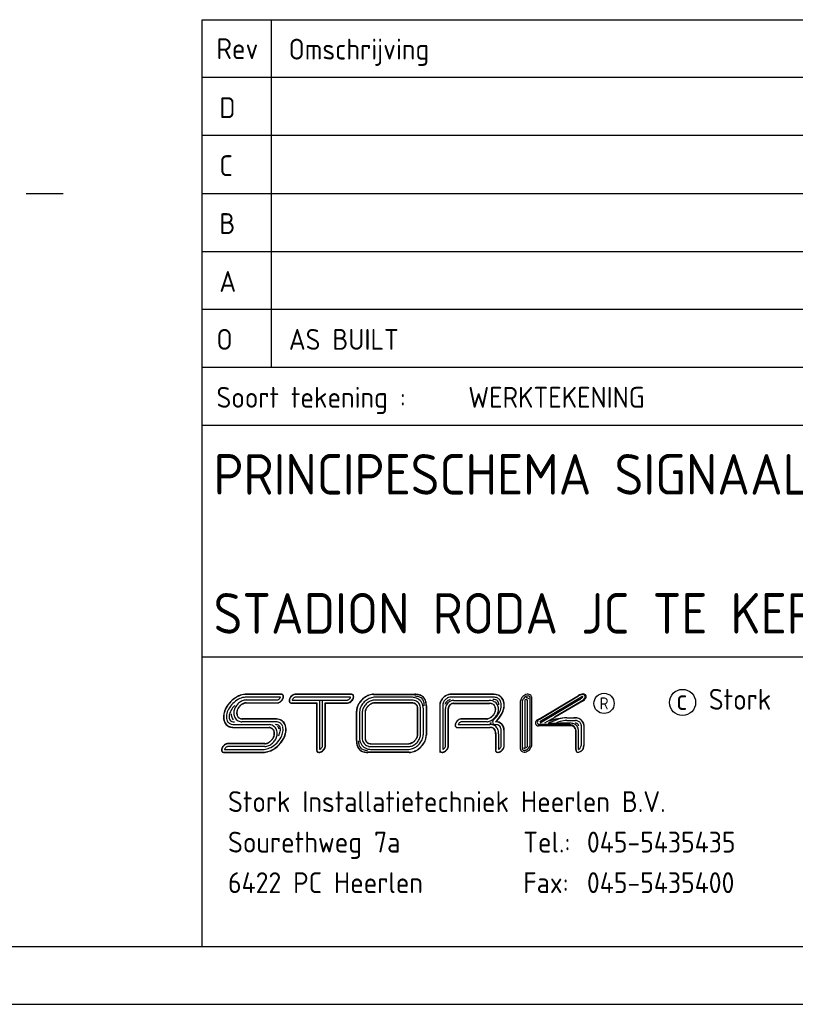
# Model space of a CAD drawing. Extents: x 0 to 594, y 0 to 420.
# Tile 2 of 6: x 393 to 460, y 0 to 85. Entities that reach past the tile are written whole.
import ezdxf
from ezdxf.enums import TextEntityAlignment as Align

# ---------------------------------------------------------------- set-up
doc = ezdxf.new("R2010")
doc.units = 0
doc.header["$LTSCALE"] = 25
doc.linetypes.add('DASHDOT2', pattern=[0.5, 0.25, -0.125, 0, -0.125])
doc.layers.get('0').update_dxf_attribs({"linetype": 'CONTINUOUS'})
for name, color, linetype in [('19', 7, 'CONTINUOUS'), ('E--L$2A-_KADER', 7, 'CONTINUOUS'), ('E--L$4A-_STEMPEL', 3, 'CONTINUOUS')]:
    doc.layers.add(name, color=color, linetype=linetype)
doc.styles.add('ISO', font='isocp.shx')
doc.styles.get("Standard").update_dxf_attribs({"font": 'isocp2.shx'})

# ---------------------------------------------------------------- blocks, each defined once
blk = doc.blocks.new('STEMPEL')
at = {"layer": 'E--L$4A-_STEMPEL', "color": 3}
for p, q in [((-185, 85), (-5, 85)), ((-185, 5), (-185, 85)), ((-185, 55), (-5, 55)), ((-185, 30), (-5, 30)), ((-178.225, 26.511), (-181.149, 26.511)), ((-178.377, 26.75), (-181.144, 26.75)), ((-178.377, 26.767), (-181.14, 26.767)), ((-178.101, 26.767), (-178.377, 26.767)), ((-178.114, 26.75), (-178.377, 26.75)), ((-178.101, 26.767), (-178.088, 26.761)), ((-172.163, 26.511), (-176.931, 26.511)), ((-172.101, 26.767), (-176.921, 26.767)), ((-172.101, 26.75), (-176.921, 26.75)), ((-170.186, 26.764), (-166.614, 26.764)), ((-170.186, 26.747), (-166.614, 26.747)), ((-166.902, 26.505), (-170.071, 26.505)), ((-159.873, 26.767), (-163.547, 26.767)), ((-159.873, 26.767), (-163.547, 26.767)), ((-159.871, 26.75), (-163.547, 26.75)), ((-159.868, 26.511), (-163.547, 26.511)), ((-156.664, 22.376), (-156.663, 26.476)), ((-156.514, 22.366), (-156.513, 26.486)), ((-155.892, 24.627), (-152.475, 26.66)), ((-155.866, 24.601), (-152.464, 26.624)), ((-155.83, 24.404), (-152.179, 26.575)), ((-181.184, 26.274), (-178.471, 26.274)), ((-181.176, 26.035), (-178.445, 26.035)), ((-181.17, 26.018), (-178.431, 26.018)), ((-181.17, 26.018), (-178.431, 26.018)), ((-177.269, 26.024), (-175.079, 26.024)), ((-177.269, 26.007), (-175.096, 26.007)), ((-177.208, 26.263), (-174.594, 26.263)), ((-175.096, 26.007), (-175.096, 21.929)), ((-175.079, 26.024), (-175.079, 21.929)), ((-174.841, 26.263), (-174.841, 22.012)), ((-174.594, 22.283), (-174.594, 26.263)), ((-174.594, 26.263), (-172.44, 26.263)), ((-174.355, 26.024), (-172.449, 26.024)), ((-174.355, 22.306), (-174.355, 26.024)), ((-174.338, 26.007), (-172.449, 26.007)), ((-174.338, 22.306), (-174.338, 26.007)), ((-174.338, 22.306), (-174.338, 25.865)), ((-174.338, 22.306), (-174.338, 25.865)), ((-166.891, 26.011), (-170.069, 26.011)), ((-166.891, 26.011), (-170.069, 26.011)), ((-166.898, 26.266), (-170.068, 26.266)), ((-166.894, 26.028), (-170.068, 26.028)), ((-166.374, 23.332), (-166.374, 25.514)), ((-166.374, 23.332), (-166.374, 25.514)), ((-166.374, 23.332), (-166.374, 25.514)), ((-166.357, 23.333), (-166.357, 25.514)), ((-166.118, 23.334), (-166.118, 25.516)), ((-165.88, 23.334), (-165.88, 25.516)), ((-165.638, 25.755), (-165.638, 23.227)), ((-165.621, 25.755), (-165.621, 23.227)), ((-164.466, 25.839), (-164.466, 21.978)), ((-164.449, 25.84), (-164.449, 21.978)), ((-164.21, 25.842), (-164.21, 22.012)), ((-163.968, 22.261), (-163.968, 25.529)), ((-163.729, 22.235), (-163.729, 25.53)), ((-163.712, 22.233), (-163.712, 25.531)), ((-163.266, 25.967), (-160.171, 25.967)), ((-163.266, 25.967), (-160.171, 25.967)), ((-163.261, 25.984), (-160.176, 25.984)), ((-163.256, 26.223), (-160.182, 26.223)), ((-157.487, 22.031), (-157.487, 26.191)), ((-157.336, 26.178), (-157.337, 22.045)), ((-157.112, 26.213), (-157.113, 22.285)), ((-156.888, 22.268), (-156.887, 26.235)), ((-152.354, 26.31), (-155.788, 24.262)), ((-152.112, 26.235), (-154.555, 24.78)), ((-152.086, 26.208), (-154.493, 24.775)), ((-171.654, 22.764), (-171.654, 25.318)), ((-171.637, 22.764), (-171.637, 25.318)), ((-171.395, 25.15), (-171.395, 23.023)), ((-171.156, 25.153), (-171.156, 23.02)), ((-170.918, 25.157), (-170.918, 23.016)), ((-170.901, 25.16), (-170.901, 23.013)), ((-154.493, 24.775), (-154.759, 24.616)), ((-153.492, 24.724), (-152.726, 24.724)), ((-153.49, 24.731), (-152.899, 24.731)), ((-182.202, 24.144), (-179.198, 24.144)), ((-182.201, 23.905), (-179.209, 23.905)), ((-182.2, 23.888), (-179.217, 23.888)), ((-178.63, 24.386), (-181.547, 24.386)), ((-178.626, 24.624), (-181.538, 24.624)), ((-178.623, 24.641), (-181.53, 24.641)), ((-162.98, 23.909), (-160.12, 23.909)), ((-162.97, 23.892), (-160.116, 23.892)), ((-162.868, 24.148), (-160.124, 24.148)), ((-160.38, 24.39), (-162.576, 24.39)), ((-162.568, 24.646), (-162.56, 24.645)), ((-160.394, 24.628), (-162.565, 24.628)), ((-160.394, 24.645), (-162.56, 24.645)), ((-160.405, 24.645), (-162.56, 24.645)), ((-160.005, 24.271), (-160.126, 24.271)), ((-155.892, 24.627), (-156.062, 24.526)), ((-153.215, 24.151), (-155.964, 24.152)), ((-153.215, 24.03), (-155.964, 24.03)), ((-154.814, 24.626), (-155.423, 24.262)), ((-154.415, 24.521), (-155.086, 24.263)), ((-155.085, 24.262), (-154.825, 24.262)), ((-154.759, 24.616), (-155.02, 24.452)), ((-154.825, 24.262), (-154.062, 24.262)), ((-153.114, 24.262), (-154.062, 24.262)), ((-153.492, 24.499), (-152.735, 24.499)), ((-152.239, 24.085), (-152.239, 22.354)), ((-152.015, 24.105), (-152.015, 22.33)), ((-152.007, 24.117), (-152.007, 22.327)), ((-159.647, 23.382), (-159.647, 22.009)), ((-159.63, 23.372), (-159.63, 22.008)), ((-159.391, 23.36), (-159.391, 22.013)), ((-159.149, 22.315), (-159.149, 23.534)), ((-158.91, 22.336), (-158.91, 23.525)), ((-158.893, 22.337), (-158.893, 23.52)), ((-152.699, 21.983), (-152.699, 23.515)), ((-152.692, 21.972), (-152.691, 23.604)), ((-152.468, 22.001), (-152.467, 23.612)), ((-179.579, 22.501), (-182.83, 22.501)), ((-179.579, 22.501), (-182.83, 22.501)), ((-179.572, 22.484), (-182.819, 22.484)), ((-179.563, 22.246), (-182.796, 22.246)), ((-170.391, 22.499), (-167.24, 22.499)), ((-170.389, 22.482), (-167.245, 22.482)), ((-170.386, 22.243), (-167.252, 22.243)), ((-183.066, 21.765), (-179.723, 21.765)), ((-183.057, 21.748), (-179.724, 21.748)), ((-183.057, 21.748), (-179.724, 21.748)), ((-183.052, 22.003), (-179.72, 22.003)), ((-167.098, 21.762), (-170.688, 21.762)), ((-167.098, 21.745), (-170.688, 21.745)), ((-170.383, 22.004), (-167.258, 22.004)), ((-164.466, 21.978), (-164.466, 21.748)), ((-152.699, 21.983), (-152.699, 21.927))]:
    blk.add_line(p, q, dxfattribs=at)
at = {"layer": 'E--L$4A-_STEMPEL', "color": 2}
for p, q in [((-179.013, 85), (-179.013, 55)), ((-5, 80), (-185, 80)), ((-5, 75), (-185, 75)), ((-185, 70), (-5, 70)), ((-185, 65), (-5, 65)), ((-185, 60), (-5, 60)), ((-185, 50), (-5, 50))]:
    blk.add_line(p, q, dxfattribs=at)
blk.add_circle((-150.271, 25.977), 0.875, dxfattribs=at)
at = {"layer": 'E--L$4A-_STEMPEL', "color": 3}
blk.add_circle((-143.488, 26.06), 1.128, dxfattribs=at)
for centre, radius, start, end in [((-180.802, 24.424), 2.431, 118.6539, 135), ((-180.802, 24.424), 2.414, 118.6539, 135), ((-181.116, 24.999), 1.776, 99.69866, 118.6539), ((-181.116, 24.999), 1.759, 99.69866, 118.6539), ((-181.116, 24.999), 1.521, 99.69866, 118.6539), ((-181.198, 25.479), 1.288, 87.67122, 99.69866), ((-181.198, 25.479), 1.271, 87.52978, 99.69866), ((-181.198, 25.479), 1.033, 87.25914, 99.69866), ((-178.637, 26.69), 0.451, 298.6539, 315), ((-178.637, 26.69), 0.451, 315, 331.3461), ((-178.448, 26.587), 0.235, 331.3461, 341.20872), ((-178.637, 26.69), 0.69, 315, 331.3461), ((-178.637, 26.69), 0.707, 315, 331.3461), ((-178.637, 26.69), 0.707, 315, 331.3461), ((-178.171, 26.442), 0.313, 75.32703, 79.47301), ((-178.13, 26.601), 0.148, 45, 75.32703), ((-178.13, 26.601), 0.165, 45, 75.32703), ((-178.13, 26.601), 0.165, 45, 75.32703), ((-178.13, 26.601), 0.165, 45, 75.32703), ((-178.448, 26.587), 0.474, 331.3461, 350.30134), ((-178.13, 26.601), 0.148, 14.67297, 45), ((-178.448, 26.587), 0.491, 331.3461, 350.30134), ((-178.448, 26.587), 0.491, 331.3461, 350.30134), ((-178.13, 26.601), 0.165, 14.67297, 45), ((-178.289, 26.56), 0.313, 350.30134, 14.67297), ((-178.289, 26.56), 0.33, 350.30134, 14.67297), ((-176.984, 26.192), 0.491, 151.3461, 170.30134), ((-176.984, 26.192), 0.474, 151.3461, 170.30134), ((-176.794, 26.088), 0.707, 135, 151.3461), ((-176.794, 26.088), 0.69, 135, 151.3461), ((-176.794, 26.088), 0.707, 118.6539, 135), ((-176.794, 26.088), 0.69, 118.6539, 135), ((-176.794, 26.088), 0.451, 135, 151.3461), ((-176.898, 26.278), 0.491, 99.69866, 118.6539), ((-176.898, 26.278), 0.474, 99.69866, 118.6539), ((-176.794, 26.088), 0.451, 118.6539, 135), ((-176.898, 26.278), 0.235, 98.04844, 118.6539), ((-176.925, 26.437), 0.33, 89.53264, 99.69866), ((-176.925, 26.437), 0.313, 89.53264, 99.69866), ((-172.576, 26.685), 0.451, 298.6539, 315), ((-172.576, 26.685), 0.451, 315, 331.3461), ((-172.387, 26.582), 0.235, 331.3461, 342.53378), ((-172.111, 26.437), 0.33, 75.32703, 91.16503), ((-172.111, 26.437), 0.313, 75.32703, 91.16503), ((-172.576, 26.685), 0.69, 315, 331.3461), ((-172.069, 26.596), 0.148, 45, 75.32703), ((-172.069, 26.596), 0.165, 45, 75.32703), ((-172.387, 26.582), 0.474, 331.3461, 350.30134), ((-172.069, 26.596), 0.148, 14.67297, 45), ((-172.387, 26.582), 0.491, 331.3461, 350.30134), ((-172.069, 26.596), 0.165, 14.67297, 45), ((-172.228, 26.554), 0.313, 350.30134, 14.67297), ((-172.228, 26.554), 0.33, 350.30134, 14.67297), ((-169.903, 25.014), 1.817, 118.6539, 135), ((-169.903, 25.014), 1.8, 118.6539, 135), ((-169.939, 25.048), 1.485, 118.6539, 135), ((-170.142, 25.451), 1.318, 99.69866, 118.6539), ((-170.142, 25.451), 1.301, 99.69866, 118.6539), ((-170.042, 25.238), 1.269, 99.69866, 118.6539), ((-170.205, 25.817), 0.947, 89.02757, 99.69866), ((-170.205, 25.817), 0.93, 89.02757, 99.69866), ((-170.069, 25.397), 1.108, 90.06648, 99.69866), ((-166.87, 25.397), 1.108, 75.32703, 91.62801), ((-166.568, 25.455), 1.31, 75.32703, 91.81866), ((-166.568, 25.455), 1.293, 75.32703, 91.81866), ((-166.568, 25.455), 1.134, 75.32703, 91.81866), ((-166.829, 25.556), 0.944, 45, 75.32703), ((-166.439, 25.945), 0.627, 45, 75.32703), ((-166.439, 25.945), 0.786, 45, 75.32703), ((-166.439, 25.945), 0.804, 45, 75.32703), ((-166.439, 25.945), 0.627, 14.67297, 45), ((-166.439, 25.945), 0.786, 14.67297, 45), ((-166.439, 25.945), 0.804, 14.67297, 45), ((-163.346, 25.647), 1.164, 135, 151.3461), ((-163.346, 25.647), 1.147, 135, 151.3461), ((-163.346, 25.647), 1.164, 118.6539, 135), ((-163.346, 25.647), 1.147, 118.6539, 135), ((-163.346, 25.647), 0.908, 118.6539, 135), ((-163.505, 25.939), 0.832, 99.69866, 118.6539), ((-163.505, 25.939), 0.832, 99.69866, 118.6539), ((-163.505, 25.939), 0.832, 99.69866, 118.6539), ((-163.505, 25.939), 0.815, 99.69866, 118.6539), ((-163.505, 25.939), 0.576, 99.69866, 118.6539), ((-163.547, 26.183), 0.584, 89.99579, 99.69866), ((-163.547, 26.183), 0.567, 89.99579, 99.69866), ((-163.547, 26.183), 0.328, 89.99579, 99.69866), ((-159.842, 25.457), 1.293, 75.32703, 91.29914), ((-159.842, 25.457), 1.31, 75.32703, 91.2259), ((-159.842, 25.457), 1.054, 75.32703, 91.43868), ((-159.713, 25.947), 0.548, 45, 75.32703), ((-159.713, 25.947), 0.786, 45, 75.32703), ((-159.713, 25.947), 0.804, 45, 75.32703), ((-159.713, 25.947), 0.786, 14.67297, 45), ((-159.713, 25.947), 0.804, 14.67297, 45), ((-156.899, 26.093), 0.595, 151.33037, 170.28561), ((-156.721, 25.995), 0.798, 134.98427, 151.33037), ((-156.721, 25.995), 0.649, 134.98427, 151.33037), ((-156.721, 25.995), 0.798, 118.63817, 134.98427), ((-156.721, 25.995), 0.649, 118.63817, 134.98427), ((-156.818, 26.174), 0.595, 99.68293, 118.63817), ((-156.818, 26.174), 0.446, 99.68293, 118.63817), ((-156.999, 26.213), 0.263, 28.08448, 88.08648), ((-156.843, 26.323), 0.444, 75.3113, 99.68293), ((-156.843, 26.323), 0.294, 75.3113, 99.68293), ((-156.804, 26.473), 0.139, 44.98427, 75.3113), ((-156.804, 26.473), 0.289, 44.98427, 75.3113), ((-156.804, 26.473), 0.139, 14.65724, 44.98427), ((-156.954, 26.433), 0.294, 8.35323, 14.65724), ((-156.804, 26.473), 0.289, 14.65724, 44.98427), ((-156.954, 26.433), 0.444, 6.796, 14.65724), ((-151.993, 25.896), 0.903, 95.88102, 122.26119), ((-151.252, 24.307), 2.615, 111.81993, 117.61738), ((-153.598, 28.051), 2.135, 306.8654, 314.46239), ((-152.129, 26.505), 0.249, 16.457, 112.4088), ((-152.152, 26.534), 0.0494, 351.7652, 124.07168), ((-152.052, 26.547), 0.249, 354.33678, 97.85954), ((-152.417, 26.788), 0.668, 299.7592, 336.80044), ((-152.508, 26.748), 0.649, 314.98427, 331.33037), ((-152.33, 26.651), 0.446, 331.33037, 350.28561), ((-181.377, 24.738), 1.776, 151.3461, 170.30134), ((-181.377, 24.738), 1.759, 151.3461, 170.30134), ((-180.802, 24.424), 2.431, 135, 151.3461), ((-180.802, 24.424), 2.414, 135, 151.3461), ((-180.802, 24.424), 2.176, 135, 151.3461), ((-180.802, 24.424), 1.937, 135, 151.3461), ((-180.802, 24.424), 2.176, 118.6539, 135), ((-181.191, 25.125), 1.063, 151.3461, 170.30134), ((-180.991, 25.016), 1.29, 135, 151.3461), ((-181.191, 25.125), 0.824, 151.3461, 170.30134), ((-181.191, 25.125), 0.807, 151.3461, 170.30134), ((-180.991, 25.016), 1.051, 135, 151.3461), ((-180.991, 25.016), 1.29, 118.6539, 135), ((-180.991, 25.016), 1.034, 135, 151.3461), ((-180.991, 25.016), 1.051, 118.6539, 135), ((-180.991, 25.016), 1.034, 118.6539, 135), ((-181.1, 25.215), 1.063, 99.69866, 118.6539), ((-181.1, 25.215), 0.824, 99.69866, 118.6539), ((-181.1, 25.215), 0.807, 99.69866, 118.6539), ((-181.129, 25.382), 0.894, 93.55078, 99.69866), ((-181.129, 25.382), 0.655, 94.14769, 99.69866), ((-181.129, 25.382), 0.638, 94.7671, 99.69866), ((-178.534, 26.501), 0.235, 285.40422, 298.6539), ((-178.534, 26.501), 0.491, 279.69866, 298.6539), ((-178.534, 26.501), 0.474, 280.83536, 298.6539), ((-178.637, 26.69), 0.69, 298.6539, 315), ((-178.637, 26.69), 0.707, 298.6539, 315), ((-178.637, 26.69), 0.707, 298.6539, 315), ((-177.143, 26.219), 0.33, 170.30134, 194.67297), ((-177.302, 26.178), 0.165, 194.67297, 225), ((-177.143, 26.219), 0.313, 170.30134, 194.67297), ((-177.302, 26.178), 0.148, 194.67297, 225), ((-177.302, 26.178), 0.165, 225, 255.32703), ((-177.302, 26.178), 0.148, 225, 255.32703), ((-177.26, 26.337), 0.33, 255.32703, 268.87084), ((-177.26, 26.337), 0.313, 255.32703, 268.87084), ((-176.984, 26.192), 0.235, 151.3461, 162.53529), ((-172.446, 26.337), 0.313, 269.63102, 279.69866), ((-172.446, 26.337), 0.33, 269.63102, 279.69866), ((-172.473, 26.496), 0.235, 278.03814, 298.6539), ((-172.473, 26.496), 0.474, 279.69866, 298.6539), ((-172.473, 26.496), 0.491, 279.69866, 298.6539), ((-172.473, 26.496), 0.491, 279.69866, 298.6539), ((-172.576, 26.685), 0.69, 298.6539, 315), ((-172.576, 26.685), 0.707, 298.6539, 315), ((-172.576, 26.685), 0.707, 315, 331.3461), ((-170.341, 25.253), 1.318, 151.3461, 170.30134), ((-170.341, 25.253), 1.301, 151.3461, 170.30134), ((-169.903, 25.014), 1.817, 135, 151.3461), ((-169.903, 25.014), 1.8, 135, 151.3461), ((-170.128, 25.152), 1.269, 151.3461, 170.30134), ((-169.939, 25.048), 1.485, 135, 151.3461), ((-170.128, 25.152), 1.031, 151.3461, 170.30134), ((-169.939, 25.048), 1.247, 135, 151.3461), ((-170.128, 25.152), 0.792, 151.3461, 170.30134), ((-170.128, 25.152), 0.775, 151.3461, 170.30134), ((-169.939, 25.048), 1.008, 135, 151.3461), ((-169.939, 25.048), 1.247, 118.6539, 135), ((-169.939, 25.048), 0.991, 135, 151.3461), ((-169.939, 25.048), 1.008, 118.6539, 135), ((-169.939, 25.048), 0.991, 118.6539, 135), ((-170.042, 25.238), 1.031, 99.69866, 118.6539), ((-170.042, 25.238), 0.792, 99.69866, 118.6539), ((-170.042, 25.238), 0.775, 99.69866, 118.6539), ((-170.042, 25.238), 0.775, 99.69866, 118.6539), ((-170.069, 25.397), 0.87, 89.92495, 99.69866), ((-170.069, 25.397), 0.631, 89.91189, 99.69866), ((-170.069, 25.397), 0.614, 89.89812, 99.69866), ((-166.87, 25.397), 0.87, 75.32703, 91.83787), ((-166.87, 25.397), 0.614, 75.32703, 92.495), ((-166.87, 25.397), 0.631, 75.32703, 92.15763), ((-166.829, 25.556), 0.449, 45, 75.32703), ((-166.829, 25.556), 0.466, 45, 75.32703), ((-166.829, 25.556), 0.705, 45, 75.32703), ((-166.829, 25.556), 0.449, 14.67297, 45), ((-166.829, 25.556), 0.466, 14.67297, 45), ((-166.988, 25.515), 0.614, 359.92412, 14.67297), ((-166.988, 25.515), 0.631, 359.93438, 14.67297), ((-166.829, 25.556), 0.705, 14.67297, 45), ((-166.829, 25.556), 0.944, 14.67297, 45), ((-166.988, 25.515), 0.87, 0.0559, 14.67297), ((-166.988, 25.515), 1.108, 0.04952, 14.67297), ((-166.929, 25.817), 1.134, 357.58729, 14.67297), ((-166.929, 25.817), 1.293, 357.58729, 14.67297), ((-166.929, 25.817), 1.31, 357.58729, 14.67297), ((-163.882, 25.848), 0.584, 170.30134, 180.7062), ((-163.638, 25.806), 0.832, 151.3461, 170.30134), ((-163.882, 25.848), 0.567, 170.30134, 180.79916), ((-163.638, 25.806), 0.815, 151.3461, 170.30134), ((-163.882, 25.848), 0.328, 170.30134, 181.05021), ((-163.638, 25.806), 0.576, 151.3461, 170.30134), ((-163.346, 25.647), 0.908, 135, 151.3461), ((-163.638, 25.806), 0.377, 151.3461, 170.30134), ((-163.346, 25.647), 0.71, 135, 151.3461), ((-163.37, 25.534), 0.597, 170.30134, 180.42442), ((-163.303, 25.522), 0.665, 151.3461, 170.30134), ((-163.223, 25.478), 0.757, 135, 151.3461), ((-163.346, 25.647), 0.71, 118.6539, 135), ((-163.223, 25.478), 0.757, 118.6539, 135), ((-163.37, 25.534), 0.359, 170.30134, 180.54769), ((-163.303, 25.522), 0.427, 151.3461, 170.30134), ((-163.37, 25.534), 0.342, 170.30134, 180.73416), ((-163.303, 25.522), 0.41, 151.3461, 170.30134), ((-163.303, 25.522), 0.41, 151.3461, 170.30134), ((-163.303, 25.522), 0.41, 151.3461, 170.30134), ((-163.505, 25.939), 0.377, 99.69866, 118.6539), ((-163.223, 25.478), 0.518, 135, 151.3461), ((-163.223, 25.478), 0.501, 135, 151.3461), ((-163.223, 25.478), 0.518, 118.6539, 135), ((-163.267, 25.559), 0.665, 99.69866, 118.6539), ((-163.223, 25.478), 0.501, 118.6539, 135), ((-163.267, 25.559), 0.427, 99.69866, 118.6539), ((-163.267, 25.559), 0.41, 99.69866, 118.6539), ((-163.278, 25.626), 0.597, 87.89225, 99.69866), ((-163.278, 25.626), 0.359, 87.28001, 99.69866), ((-163.278, 25.626), 0.342, 86.35368, 99.69866), ((-160.14, 25.354), 0.87, 75.32703, 92.76113), ((-160.14, 25.354), 0.614, 75.32703, 93.74854), ((-160.14, 25.354), 0.631, 75.32703, 93.24158), ((-160.099, 25.513), 0.449, 45, 75.32703), ((-160.099, 25.513), 0.466, 45, 75.32703), ((-160.099, 25.513), 0.705, 45, 75.32703), ((-159.842, 25.457), 0.855, 75.32703, 91.43868), ((-160.099, 25.513), 0.449, 14.67297, 45), ((-160.099, 25.513), 0.466, 14.67297, 45), ((-160.258, 25.472), 0.614, 350.30134, 14.67297), ((-160.258, 25.472), 0.631, 350.30134, 14.67297), ((-159.713, 25.947), 0.349, 45, 75.32703), ((-160.099, 25.513), 0.705, 14.67297, 45), ((-159.713, 25.947), 0.349, 14.67297, 45), ((-160.258, 25.472), 0.87, 350.30134, 14.67297), ((-160.203, 25.819), 0.855, 2.26178, 14.67297), ((-160.691, 25.902), 1.549, 331.3461, 350.30134), ((-159.713, 25.947), 0.548, 14.67297, 45), ((-160.203, 25.819), 1.054, 350.30134, 14.67297), ((-160.691, 25.902), 1.788, 331.3461, 350.30134), ((-160.691, 25.902), 1.805, 331.3461, 350.30134), ((-160.203, 25.819), 1.293, 350.30134, 14.67297), ((-160.203, 25.819), 1.31, 350.30134, 14.67297), ((-157.045, 26.13), 0.447, 170.28561, 170.56323), ((-157.048, 26.118), 0.444, 170.28561, 170.56323), ((-156.899, 26.093), 0.446, 151.33037, 169.00898), ((-156.999, 26.213), 0.113, 11.34471, 179.98537), ((-152.644, 26.669), 0.462, 308.94873, 314.98427), ((-152.508, 26.748), 0.649, 307.6729, 314.98427), ((-181.858, 24.82), 1.288, 170.30134, 194.67297), ((-181.858, 24.82), 1.271, 170.30134, 194.67297), ((-181.858, 24.82), 1.033, 170.30134, 194.67297), ((-181.377, 24.738), 1.521, 151.3461, 170.30134), ((-181.858, 24.82), 0.794, 170.30134, 194.67297), ((-181.377, 24.738), 1.282, 151.3461, 170.30134), ((-181.357, 25.153), 1.132, 184.35547, 194.67297), ((-181.525, 25.11), 0.959, 194.67297, 214.50994), ((-181.357, 25.153), 0.894, 170.30134, 194.67297), ((-181.525, 25.11), 0.721, 194.67297, 225), ((-181.357, 25.153), 0.655, 170.30134, 194.67297), ((-181.357, 25.153), 0.638, 170.30134, 194.67297), ((-181.525, 25.11), 0.482, 194.67297, 225), ((-181.525, 25.11), 0.465, 194.67297, 225), ((-181.525, 25.11), 0.465, 194.67297, 225), ((-181.525, 25.11), 0.482, 225, 255.32703), ((-181.525, 25.11), 0.465, 225, 255.32703), ((-181.525, 25.11), 0.465, 225, 255.32703), ((-181.525, 25.11), 0.465, 225, 255.32703), ((-181.481, 25.277), 0.638, 255.32703, 264.27988), ((-181.481, 25.277), 0.638, 255.32703, 264.27988), ((-181.481, 25.277), 0.638, 255.32703, 264.27988), ((-181.481, 25.277), 0.638, 255.32703, 264.27988), ((-170.707, 25.315), 0.947, 170.30134, 180.12841), ((-170.707, 25.315), 0.93, 170.30134, 180.12841), ((-170.287, 25.179), 1.108, 170.30134, 181.52323), ((-170.287, 25.179), 0.87, 170.30134, 181.71959), ((-170.287, 25.179), 0.631, 170.30134, 182.01876), ((-170.287, 25.179), 0.614, 170.30134, 182.33441), ((-160.502, 25.413), 0.775, 278.01793, 298.6539), ((-160.502, 25.413), 0.775, 279.69866, 298.6539), ((-160.502, 25.413), 0.775, 279.69866, 298.6539), ((-160.502, 25.413), 0.792, 279.69866, 298.6539), ((-160.606, 25.602), 0.991, 298.6539, 315), ((-160.606, 25.602), 1.008, 298.6539, 315), ((-160.606, 25.602), 1.247, 298.6539, 315), ((-160.606, 25.602), 0.991, 315, 331.3461), ((-160.606, 25.602), 1.008, 315, 331.3461), ((-161.275, 26.221), 2.215, 311.28215, 331.3461), ((-160.416, 25.499), 0.775, 331.3461, 350.30134), ((-160.606, 25.602), 1.247, 315, 331.3461), ((-160.416, 25.499), 0.792, 331.3461, 350.30134), ((-161.275, 26.221), 2.453, 311.28215, 331.3461), ((-161.275, 26.221), 2.47, 312.42506, 331.3461), ((-160.416, 25.499), 1.031, 331.3461, 350.30134), ((-153.338, 19.568), 5.165, 91.68722, 109.00792), ((-153.492, 22.447), 2.277, 89.98427, 106.42703), ((-152.81, 23.597), 1.138, 75.3113, 93.97938), ((-152.81, 23.597), 1.13, 75.3113, 85.73276), ((-152.697, 24.029), 0.684, 44.98427, 75.3113), ((-152.697, 24.029), 0.691, 44.98427, 75.3113), ((-182.341, 24.694), 0.789, 194.67297, 225), ((-182.341, 24.694), 0.772, 194.67297, 225), ((-182.341, 24.694), 0.789, 225, 255.32703), ((-182.341, 24.694), 0.772, 225, 255.32703), ((-182.341, 24.694), 0.534, 194.67297, 225), ((-182.341, 24.694), 0.534, 225, 255.32703), ((-182.341, 24.694), 0.295, 194.67297, 225), ((-182.341, 24.694), 0.295, 225, 255.32703), ((-182.214, 25.176), 1.288, 255.32703, 270.56575), ((-182.214, 25.176), 1.271, 255.32703, 270.60011), ((-182.214, 25.176), 1.033, 255.32703, 270.66584), ((-182.214, 25.176), 0.794, 255.32703, 270.66584), ((-181.525, 25.11), 0.721, 225, 255.32703), ((-181.481, 25.277), 0.894, 255.32703, 265.73961), ((-181.481, 25.277), 0.655, 255.32703, 265.02327), ((-179.271, 23.248), 0.66, 75.32703, 84.62076), ((-179.271, 23.248), 0.643, 75.32703, 83.82451), ((-179.271, 23.248), 0.899, 75.32703, 85.39051), ((-179.226, 23.417), 0.468, 45, 75.32703), ((-179.226, 23.417), 0.485, 45, 75.32703), ((-179.226, 23.417), 0.724, 45, 75.32703), ((-179.226, 23.417), 0.724, 14.67297, 45), ((-178.674, 23.347), 0.801, 75.32703, 87.61039), ((-178.674, 23.347), 1.039, 75.32703, 87.61039), ((-178.674, 23.347), 1.295, 75.32703, 87.96779), ((-178.674, 23.347), 1.278, 75.32703, 87.84501), ((-178.547, 23.832), 0.3, 45, 75.32703), ((-179.226, 23.417), 0.963, 20.93602, 38.09991), ((-178.547, 23.832), 0.538, 45, 75.32703), ((-178.547, 23.832), 0.777, 45, 75.32703), ((-178.547, 23.832), 0.794, 45, 75.32703), ((-178.547, 23.832), 0.3, 14.67297, 45), ((-179.032, 23.705), 0.801, 350.30134, 14.67297), ((-178.547, 23.832), 0.538, 14.67297, 45), ((-179.032, 23.705), 1.039, 350.30134, 14.67297), ((-178.547, 23.832), 0.777, 14.67297, 45), ((-178.547, 23.832), 0.794, 14.67297, 45), ((-179.032, 23.705), 1.278, 350.30134, 14.67297), ((-179.032, 23.705), 1.295, 350.30134, 14.67297), ((-162.804, 24.099), 0.33, 170.30134, 194.67297), ((-162.646, 24.072), 0.491, 151.3461, 170.30134), ((-162.963, 24.057), 0.165, 194.67297, 225), ((-162.804, 24.099), 0.313, 170.30134, 194.67297), ((-162.646, 24.072), 0.474, 151.3461, 170.30134), ((-162.963, 24.057), 0.148, 194.67297, 225), ((-162.963, 24.057), 0.165, 225, 267.65598), ((-162.456, 23.968), 0.707, 135, 151.3461), ((-162.963, 24.057), 0.148, 225, 255.32703), ((-162.456, 23.968), 0.69, 135, 151.3461), ((-162.922, 24.216), 0.313, 255.32703, 259.23376), ((-162.456, 23.968), 0.707, 118.6539, 135), ((-162.456, 23.968), 0.69, 118.6539, 135), ((-162.646, 24.072), 0.235, 151.3461, 161.14656), ((-162.456, 23.968), 0.451, 135, 151.3461), ((-162.559, 24.158), 0.491, 99.69866, 118.6539), ((-162.559, 24.158), 0.474, 99.69866, 118.6539), ((-162.456, 23.968), 0.451, 118.6539, 135), ((-162.559, 24.158), 0.235, 99.69866, 118.6539), ((-162.587, 24.316), 0.33, 86.7095, 99.69866), ((-162.587, 24.316), 0.313, 85.95819, 99.69866), ((-162.587, 24.316), 0.0742, 81.69449, 99.69866), ((-160.475, 25.254), 0.631, 277.41359, 279.69866), ((-160.475, 25.254), 0.614, 278.57465, 279.69866), ((-160.475, 25.254), 0.614, 278.57465, 279.69866), ((-160.475, 25.254), 0.614, 278.57465, 279.69866), ((-160.475, 25.254), 0.87, 276.3138, 279.69866), ((-160.502, 25.413), 1.031, 279.69866, 298.6539), ((-160.099, 23.333), 0.815, 75.32703, 91.74333), ((-160.099, 23.333), 0.56, 75.32703, 92.43622), ((-160.099, 23.333), 0.577, 75.32703, 92.07298), ((-160.062, 23.474), 0.414, 45, 75.32703), ((-160.062, 23.474), 0.431, 45, 75.32703), ((-159.657, 24.378), 0.239, 131.28215, 275.66046), ((-160.062, 23.474), 0.67, 45, 75.32703), ((-159.591, 23.712), 0.668, 45, 95.66046), ((-159.591, 23.712), 0.43, 45, 95.66046), ((-159.591, 23.712), 0.685, 45, 91.50215), ((-160.062, 23.474), 0.67, 14.67297, 45), ((-159.591, 23.712), 0.685, 45, 70.61613), ((-159.591, 23.712), 0.685, 45, 70.61613), ((-159.591, 23.712), 0.43, 14.67297, 45), ((-160.019, 23.6), 0.873, 355.64674, 14.67297), ((-159.591, 23.712), 0.668, 14.67297, 45), ((-159.591, 23.712), 0.685, 14.67297, 45), ((-160.019, 23.6), 1.111, 356.14249, 14.67297), ((-160.019, 23.6), 1.128, 356.39217, 14.67297), ((-155.926, 24.295), 0.268, 120.54482, 266.07982), ((-155.75, 24.34), 0.285, 113.96212, 221.28994), ((-153.665, 23.032), 1.667, 106.42703, 116.74036), ((-153.388, 22.113), 2.402, 106.56232, 114.55271), ((-153.492, 22.447), 2.052, 89.98427, 106.42703), ((-153.172, 23.446), 0.586, 75.3113, 95.55215), ((-153.263, 23.581), 0.572, 2.30414, 85.23421), ((-153.172, 23.446), 0.818, 75.3113, 85.88344), ((-153.133, 23.596), 0.431, 44.98427, 75.3113), ((-153.133, 23.596), 0.663, 44.98427, 75.3113), ((-153.133, 23.596), 0.431, 14.65724, 44.98427), ((-152.81, 23.597), 0.681, 75.3113, 85.23475), ((-152.81, 23.597), 0.906, 75.3113, 85.23475), ((-153.133, 23.596), 0.663, 14.65724, 44.98427), ((-152.697, 24.029), 0.235, 44.98427, 75.3113), ((-152.697, 24.029), 0.459, 44.98427, 75.3113), ((-152.697, 24.029), 0.235, 14.65724, 44.98427), ((-153.129, 23.916), 0.681, 10.76001, 14.65724), ((-152.697, 24.029), 0.459, 14.65724, 44.98427), ((-153.129, 23.916), 0.906, 10.76001, 14.65724), ((-152.697, 24.029), 0.684, 14.65724, 44.98427), ((-152.697, 24.029), 0.691, 14.65724, 44.98427), ((-153.129, 23.916), 1.13, 9.04525, 14.65724), ((-153.129, 23.916), 1.138, 9.04525, 14.65724), ((-179.765, 23.512), 1.043, 315, 331.3461), ((-179.765, 23.512), 1.06, 315, 331.3461), ((-179.226, 23.417), 0.468, 14.67297, 45), ((-179.226, 23.417), 0.485, 14.67297, 45), ((-179.564, 23.402), 0.814, 331.3461, 350.30134), ((-179.564, 23.402), 0.831, 331.3461, 350.30134), ((-179.395, 23.373), 0.643, 350.30134, 14.67297), ((-179.395, 23.373), 0.66, 350.30134, 14.67297), ((-179.564, 23.402), 1.069, 331.3461, 350.30134), ((-180.093, 24.103), 2.188, 315, 331.3461), ((-179.395, 23.373), 0.899, 350.30134, 14.67297), ((-179.515, 23.788), 1.291, 331.3461, 350.30134), ((-179.515, 23.788), 1.53, 331.3461, 350.30134), ((-179.515, 23.788), 1.768, 331.3461, 350.30134), ((-179.515, 23.788), 1.785, 331.3461, 350.30134), ((-170.287, 22.995), 1.108, 178.55038, 194.67297), ((-170.287, 22.995), 0.87, 178.36351, 194.67297), ((-170.287, 22.995), 0.631, 178.0788, 194.67297), ((-170.287, 22.995), 0.614, 177.7784, 194.67297), ((-167.336, 23.46), 0.991, 315, 331.3461), ((-167.336, 23.46), 1.008, 315, 331.3461), ((-167.147, 23.356), 0.775, 331.3461, 350.30134), ((-167.147, 23.356), 0.792, 331.3461, 350.30134), ((-166.988, 23.329), 0.614, 350.30134, 0.40749), ((-166.988, 23.329), 0.631, 350.30134, 0.3524), ((-167.147, 23.356), 1.031, 331.3461, 350.30134), ((-166.988, 23.329), 0.87, 350.30134, 0.30018), ((-167.147, 23.356), 1.269, 331.3461, 350.30134), ((-166.988, 23.329), 1.108, 350.30134, 0.2659), ((-166.933, 23.256), 1.301, 331.3461, 350.30134), ((-166.933, 23.256), 1.318, 331.3461, 350.30134), ((-166.567, 23.194), 0.93, 350.30134, 1.7252), ((-166.567, 23.194), 0.947, 350.30134, 1.7252), ((-160.062, 23.474), 0.414, 14.67297, 45), ((-160.062, 23.474), 0.431, 14.67297, 45), ((-160.203, 23.437), 0.56, 352.45138, 14.67297), ((-160.203, 23.437), 0.577, 353.57802, 14.67297), ((-160.203, 23.437), 0.815, 354.60002, 14.67297), ((-153.283, 23.556), 0.586, 354.62032, 14.65724), ((-153.283, 23.556), 0.593, 4.59321, 14.65724), ((-153.283, 23.556), 0.818, 3.90761, 14.65724), ((-182.828, 21.931), 0.491, 151.3461, 170.30134), ((-182.828, 21.931), 0.474, 151.3461, 170.30134), ((-182.638, 21.827), 0.707, 135, 151.3461), ((-182.638, 21.827), 0.69, 135, 151.3461), ((-182.638, 21.827), 0.707, 118.6539, 135), ((-182.638, 21.827), 0.69, 118.6539, 135), ((-182.638, 21.827), 0.451, 135, 151.3461), ((-182.742, 22.017), 0.491, 99.69866, 118.6539), ((-182.742, 22.017), 0.474, 99.69866, 118.6539), ((-182.638, 21.827), 0.451, 118.6539, 135), ((-182.742, 22.017), 0.235, 103.23065, 118.6539), ((-182.769, 22.175), 0.313, 99.10395, 99.69866), ((-179.626, 23.142), 0.66, 274.68547, 279.69866), ((-179.626, 23.142), 0.643, 275.37887, 279.69866), ((-179.626, 23.142), 0.643, 275.37887, 279.69866), ((-179.626, 23.142), 0.643, 275.37887, 279.69866), ((-179.626, 23.142), 0.899, 274.01509, 279.69866), ((-179.777, 23.526), 1.53, 279.69866, 298.6539), ((-179.655, 23.31), 0.814, 279.69866, 298.6539), ((-179.655, 23.31), 0.831, 279.69866, 298.6539), ((-179.655, 23.31), 1.069, 279.69866, 298.6539), ((-179.765, 23.512), 1.043, 298.6539, 315), ((-179.765, 23.512), 1.06, 298.6539, 315), ((-179.765, 23.512), 1.299, 298.6539, 315), ((-180.093, 24.103), 2.188, 298.6539, 315), ((-180.093, 24.103), 2.427, 298.6539, 315), ((-180.093, 24.103), 2.444, 298.6539, 315), ((-180.093, 24.103), 2.444, 298.6539, 315), ((-179.765, 23.512), 1.299, 315, 331.3461), ((-180.093, 24.103), 2.427, 315, 331.3461), ((-180.093, 24.103), 2.444, 315, 331.3461), ((-175.016, 22.426), 0.451, 298.6539, 315), ((-175.016, 22.426), 0.451, 315, 331.3461), ((-174.826, 22.322), 0.235, 331.3461, 350.30134), ((-174.826, 22.322), 0.474, 331.3461, 350.30134), ((-174.826, 22.322), 0.491, 331.3461, 350.30134), ((-174.668, 22.295), 0.313, 350.30134, 1.38807), ((-174.668, 22.295), 0.33, 350.30134, 1.38807), ((-174.668, 22.295), 0.33, 350.30134, 1.38807), ((-170.346, 22.693), 1.31, 177.20069, 194.67297), ((-170.346, 22.693), 1.293, 177.20069, 194.67297), ((-170.836, 22.565), 0.804, 194.67297, 225), ((-170.836, 22.565), 0.786, 194.67297, 225), ((-170.346, 22.693), 1.134, 177.20069, 194.67297), ((-170.836, 22.565), 0.627, 194.67297, 225), ((-170.446, 22.953), 0.944, 194.67297, 225), ((-170.836, 22.565), 0.627, 225, 255.32703), ((-170.446, 22.953), 0.705, 194.67297, 225), ((-170.446, 22.953), 0.944, 225, 255.32703), ((-170.446, 22.953), 0.705, 225, 255.32703), ((-170.446, 22.953), 0.466, 194.67297, 225), ((-170.446, 22.953), 0.449, 194.67297, 225), ((-170.446, 22.953), 0.466, 225, 255.32703), ((-170.446, 22.953), 0.449, 225, 255.32703), ((-170.404, 23.112), 0.87, 255.32703, 271.22393), ((-170.404, 23.112), 0.631, 255.32703, 271.43686), ((-170.404, 23.112), 0.614, 255.32703, 271.66152), ((-167.206, 23.111), 0.87, 266.95545, 279.69866), ((-167.206, 23.111), 0.614, 265.86661, 279.69866), ((-167.206, 23.111), 0.631, 266.42565, 279.69866), ((-167.233, 23.27), 0.775, 279.69866, 298.6539), ((-167.233, 23.27), 0.792, 279.69866, 298.6539), ((-167.233, 23.27), 1.031, 279.69866, 298.6539), ((-167.233, 23.27), 1.269, 279.69866, 298.6539), ((-167.336, 23.46), 0.991, 298.6539, 315), ((-167.336, 23.46), 1.008, 298.6539, 315), ((-167.336, 23.46), 1.247, 298.6539, 315), ((-167.336, 23.46), 1.485, 298.6539, 315), ((-167.371, 23.496), 1.8, 298.6539, 315), ((-167.371, 23.496), 1.817, 298.6539, 315), ((-167.336, 23.46), 1.247, 315, 331.3461), ((-167.336, 23.46), 1.485, 315, 331.3461), ((-167.371, 23.496), 1.8, 315, 331.3461), ((-167.371, 23.496), 1.817, 315, 331.3461), ((-164.385, 22.426), 0.451, 298.6539, 315), ((-164.385, 22.426), 0.451, 315, 331.3461), ((-164.195, 22.322), 0.235, 331.3461, 344.94303), ((-164.195, 22.322), 0.474, 331.3461, 349.40818), ((-164.195, 22.322), 0.491, 331.3461, 349.59425), ((-159.569, 22.426), 0.451, 298.6539, 315), ((-159.569, 22.426), 0.451, 315, 331.3461), ((-159.379, 22.322), 0.235, 331.3461, 350.30134), ((-159.221, 22.295), 0.0742, 350.30134, 15.3218), ((-159.379, 22.322), 0.474, 331.3461, 350.30134), ((-159.379, 22.322), 0.491, 331.3461, 350.30134), ((-159.221, 22.295), 0.313, 350.30134, 7.44425), ((-159.221, 22.295), 0.33, 350.30134, 7.24909), ((-157, 22.29), 0.263, 209.30315, 248.4158), ((-157, 22.29), 0.113, 179.98316, 348.62383), ((-157.283, 22.542), 0.649, 314.98427, 331.33037), ((-157.283, 22.542), 0.798, 314.98427, 331.33037), ((-157.104, 22.445), 0.446, 331.33037, 350.28561), ((-156.955, 22.419), 0.294, 350.28561, 351.61531), ((-156.955, 22.419), 0.294, 350.28561, 351.61531), ((-157.104, 22.445), 0.595, 331.33037, 350.28561), ((-156.955, 22.419), 0.444, 350.28561, 353.17253), ((-153.678, 22.667), 1.464, 336.80244, 345.59813), ((-152.454, 22.409), 0.221, 331.33037, 345.49664), ((-153.423, 22.467), 1.414, 344.08164, 354.43577), ((-153.386, 22.463), 1.386, 343.77413, 354.36596), ((-182.987, 21.958), 0.33, 170.30134, 194.67297), ((-183.146, 21.916), 0.165, 194.67297, 225), ((-182.987, 21.958), 0.313, 170.30134, 194.67297), ((-183.146, 21.916), 0.148, 194.67297, 225), ((-183.146, 21.916), 0.165, 225, 255.32703), ((-183.146, 21.916), 0.148, 225, 255.32703), ((-183.104, 22.075), 0.33, 255.32703, 275.71279), ((-183.104, 22.075), 0.313, 255.32703, 277.01816), ((-182.828, 21.931), 0.235, 151.3461, 161.95901), ((-179.694, 23.043), 1.278, 268.73483, 279.69866), ((-179.694, 23.043), 1.295, 268.80691, 279.69866), ((-179.694, 23.043), 1.295, 268.80691, 279.69866), ((-179.694, 23.043), 1.039, 268.5971, 279.69866), ((-179.777, 23.526), 1.768, 279.69866, 298.6539), ((-179.777, 23.526), 1.785, 279.69866, 298.6539), ((-174.768, 21.96), 0.33, 183.78194, 194.67297), ((-174.927, 21.918), 0.165, 194.67297, 225), ((-174.927, 21.918), 0.165, 194.67297, 225), ((-174.927, 21.918), 0.165, 194.67297, 225), ((-174.927, 21.918), 0.165, 194.67297, 225), ((-174.768, 21.96), 0.313, 183.78194, 194.67297), ((-174.927, 21.918), 0.148, 194.67297, 225), ((-174.927, 21.918), 0.165, 225, 255.32703), ((-174.927, 21.918), 0.148, 225, 255.32703), ((-174.885, 22.077), 0.33, 255.32703, 279.69866), ((-174.885, 22.077), 0.33, 255.32703, 279.69866), ((-174.885, 22.077), 0.313, 255.32703, 279.69866), ((-174.912, 22.236), 0.235, 287.704, 298.6539), ((-174.912, 22.236), 0.474, 279.69866, 298.6539), ((-174.912, 22.236), 0.491, 279.69866, 298.6539), ((-175.016, 22.426), 0.69, 298.6539, 315), ((-175.016, 22.426), 0.707, 298.6539, 315), ((-175.016, 22.426), 0.69, 315, 331.3461), ((-175.016, 22.426), 0.707, 315, 331.3461), ((-170.836, 22.565), 0.804, 225, 255.32703), ((-170.836, 22.565), 0.786, 225, 255.32703), ((-170.707, 23.055), 1.31, 255.32703, 270.77636), ((-170.707, 23.055), 1.293, 255.32703, 270.77636), ((-170.707, 23.055), 1.134, 255.32703, 270.77636), ((-170.404, 23.112), 1.108, 255.32703, 271.08418), ((-167.206, 23.111), 1.108, 267.30315, 279.69866), ((-167.069, 22.692), 0.947, 268.50331, 279.69866), ((-167.069, 22.692), 0.93, 268.50331, 279.69866), ((-167.132, 23.058), 1.301, 279.69866, 298.6539), ((-167.132, 23.058), 1.318, 279.69866, 298.6539), ((-164.136, 21.96), 0.33, 176.80547, 194.67297), ((-164.296, 21.918), 0.165, 194.67297, 225), ((-164.136, 21.96), 0.313, 176.71957, 194.67297), ((-164.296, 21.918), 0.148, 194.67297, 225), ((-164.296, 21.918), 0.165, 225, 255.32703), ((-164.296, 21.918), 0.148, 225, 255.32703), ((-164.254, 22.077), 0.33, 255.32703, 279.69866), ((-164.254, 22.077), 0.313, 255.32703, 279.69866), ((-164.281, 22.236), 0.235, 287.57228, 298.6539), ((-164.281, 22.236), 0.474, 279.69866, 298.6539), ((-164.281, 22.236), 0.491, 279.69866, 298.6539), ((-164.385, 22.426), 0.69, 298.6539, 315), ((-164.385, 22.426), 0.707, 298.6539, 315), ((-164.385, 22.426), 0.69, 315, 331.3461), ((-164.385, 22.426), 0.707, 315, 331.3461), ((-159.321, 21.96), 0.33, 171.47124, 194.67297), ((-159.48, 21.918), 0.165, 194.67297, 225), ((-159.48, 21.918), 0.165, 194.67297, 225), ((-159.321, 21.96), 0.313, 171.24152, 194.67297), ((-159.48, 21.918), 0.148, 194.67297, 225), ((-159.48, 21.918), 0.165, 225, 255.32703), ((-159.48, 21.918), 0.148, 225, 255.32703), ((-159.438, 22.078), 0.33, 255.32703, 279.69866), ((-159.438, 22.078), 0.313, 255.32703, 279.69866), ((-159.465, 22.236), 0.235, 288.37551, 298.6539), ((-159.465, 22.236), 0.474, 279.69866, 298.6539), ((-159.465, 22.236), 0.491, 279.69866, 298.6539), ((-159.569, 22.426), 0.69, 298.6539, 315), ((-159.569, 22.426), 0.707, 298.6539, 315), ((-159.569, 22.426), 0.69, 315, 331.3461), ((-159.569, 22.426), 0.707, 315, 331.3461), ((-157.049, 22.104), 0.444, 189.40531, 194.65724), ((-157.199, 22.065), 0.289, 194.65724, 224.98427), ((-157.199, 22.065), 0.289, 224.98427, 255.3113), ((-157.049, 22.104), 0.294, 191.56223, 194.65724), ((-157.049, 22.104), 0.294, 191.56223, 194.65724), ((-157.049, 22.104), 0.294, 191.57796, 194.67297), ((-157.199, 22.065), 0.139, 194.65724, 224.98427), ((-157.199, 22.065), 0.139, 224.98427, 255.3113), ((-157.16, 22.214), 0.444, 255.3113, 279.68293), ((-157.16, 22.214), 0.294, 255.3113, 279.68293), ((-157.185, 22.364), 0.446, 279.68293, 298.63817), ((-157.185, 22.364), 0.595, 279.68293, 298.63817), ((-157.283, 22.542), 0.649, 298.63817, 314.98427), ((-157.283, 22.542), 0.798, 298.63817, 314.98427), ((-152.399, 21.952), 0.302, 184.78249, 194.65724), ((-152.399, 21.952), 0.294, 176.05675, 194.65724), ((-152.548, 21.913), 0.147, 194.65724, 224.98427), ((-152.548, 21.913), 0.139, 194.65724, 224.98427), ((-152.548, 21.913), 0.147, 224.98427, 255.3113), ((-152.548, 21.913), 0.139, 224.98427, 255.3113), ((-152.509, 22.063), 0.302, 255.3113, 279.68293), ((-152.509, 22.063), 0.294, 255.3113, 279.68293), ((-152.535, 22.212), 0.221, 287.61548, 298.63817), ((-152.535, 22.212), 0.446, 279.68293, 298.63817), ((-152.535, 22.212), 0.453, 279.68293, 298.63817), ((-152.632, 22.39), 0.424, 298.63817, 314.98427), ((-152.632, 22.39), 0.649, 298.63817, 314.98427), ((-152.632, 22.39), 0.656, 298.63817, 314.98427), ((-152.632, 22.39), 0.649, 314.98427, 331.33037), ((-152.632, 22.39), 0.656, 314.98427, 331.33037)]:
    blk.add_arc(centre, radius, start, end, dxfattribs=at)
at = {"layer": 'E--L$4A-_STEMPEL', "color": 4}
for centre, radius in [((-149.534, 26.13), 0.447), ((-149.537, 26.118), 0.444)]:
    blk.add_arc(centre, radius, 170.30134, 170.57896, dxfattribs=at)
at = {"layer": 'E--L$4A-_STEMPEL', "color": 2, "style": 'ISO'}
for s, p in [('Rev', (-183.75, 81.6)), ('Omschrijving', (-177.513, 81.557)), ('O', (-183.75, 56.5)), ('Soort tekening :', (-183.75, 51.5))]:
    blk.add_text(s, height=1.8, dxfattribs=at).set_placement(p)
at = {"layer": 'E--L$4A-_STEMPEL', "color": 3}
for s, p in [('Stork', (-141.222, 25.43)), ('c', (-144.033, 25.406))]:
    blk.add_text(s, height=1.8, dxfattribs=at).set_placement(p)
at = {"layer": 'E--L$4A-_STEMPEL', "color": 2, "style": 'ISO'}
blk.add_text('R', height=1.034, dxfattribs=at).set_placement((-150.271, 25.977), align=Align.MIDDLE)
at = {"layer": 'E--L$4A-_STEMPEL', "color": 3, "style": 'ISO'}
for s, p in [('Stork Installatietechniek Heerlen B.V.', (-182.75, 16.6)), ('Sourethweg 7a', (-182.75, 13.1)), ('Tel.:', (-157.25, 13.1)), ('045-5435435', (-151.75, 13.1)), ('6422 PC Heerlen', (-182.75, 9.6)), ('Fax:', (-157.25, 9.6)), ('045-5435400', (-151.75, 9.6))]:
    blk.add_text(s, height=1.8, dxfattribs=at).set_placement(p)
at = {"layer": 'E--L$4A-_STEMPEL', "color": 2, "style": 'ISO'}
for tag, p in [('REVISIELETTER', (-183.5, 76.5)), ('OMSCHRIJVING', (-177.5, 76.5)), ('DATUM-GETEKEND', (-64, 76.5)), ('GETEKEND-DOOR', (-49, 76.5)), ('GEZIEN-DOOR', (-38, 76.5)), ('ACC-DOOR', (-26.5, 76.5)), ('ACC-DOOR', (-15.5, 76.5)), ('REVISIELETTER', (-183.5, 71.5)), ('OMSCHRIJVING', (-177.5, 71.5)), ('DATUM-GETEKEND', (-64, 71.5)), ('GETEKEND-DOOR', (-49, 71.5)), ('GEZIEN-DOOR', (-38, 71.5)), ('ACC-DOOR', (-26.5, 71.5)), ('ACC-DOOR', (-15.5, 71.5)), ('REVISIELETTER', (-183.5, 66.5)), ('OMSCHRIJVING', (-177.5, 66.5)), ('DATUM-GETEKEND', (-64, 66.5)), ('GETEKEND-DOOR', (-49, 66.5)), ('GEZIEN-DOOR', (-38, 66.5)), ('ACC-DOOR', (-27, 66.5)), ('ACC-DOOR', (-15.5, 66.5)), ('REVISIELETTER', (-183.5, 61.5)), ('OMSCHRIJVING', (-177.5, 61.5)), ('DATUM-GETEKEND', (-64, 61.5)), ('GETEKEND-DOOR', (-49, 61.5)), ('GEZIEN-DOOR', (-38, 61.5)), ('ACC-DOOR', (-27, 61.5)), ('ACC-DOOR', (-15.5, 61.5)), ('OMSCHRIJVING-O', (-177.5, 56.5)), ('DATUM-GETEKEND', (-64, 56.5)), ('GEZIEN-DOOR', (-38, 56.5)), ('ACC-DOOR', (-26.5, 56.5)), ('ACC-DOOR', (-15.5, 56.5)), ('OMSCHRIJVING', (-162, 51.5)), ('ACAD-RELEASE', (-37, 51.5)), ('ACAD-REF', (-37, 46.5)), ('ACAD-DIR', (-37, 41.5)), ('X-REF', (-37, 36.5)), ('XREF-DIR', (-37, 31.5)), ('SCHAAL', (-49.5, 21.5)), ('FORMAAT', (-21, 21.5)), ('WERKNUMMER', (-49.5, 16.5)), ('AANTAL-BLADEN', (-21, 16.5))]:
    blk.add_attdef(tag, p, '', height=1.8, dxfattribs=at)
at = {"layer": 'E--L$4A-_STEMPEL', "style": 'ISO'}
for tag, p in [('OPMERKING-1', (-184, 44)), ('OPMERKING-2', (-184, 38)), ('OPMERKING-3', (-184, 32))]:
    blk.add_attdef(tag, p, '', height=3.5, dxfattribs=at)
for tag, p in [('PROJEKT-NUMMER', (-38.5, 6.5)), ('BLAD-NUMMER', (-7.5, 6.5))]:
    blk.add_attdef(tag, text='', height=3.5, dxfattribs=at).set_placement(p, align=Align.RIGHT)
blk = doc.blocks.new('A2')
at = {"layer": 'E--L$2A-_KADER', "color": 4}
blk.add_line((25, 5), (589, 5), dxfattribs=at)
at = {"layer": 'E--L$2A-_KADER', "color": 2}
blk.add_line((0, 0), (594, 0), dxfattribs=at)

msp = doc.modelspace()

# ---------------------------------------------------------------- linework, layer by layer
at = {"color": 1, "linetype": 'DASHDOT2'}
msp.add_line((41, 70), (397, 70), dxfattribs=at)

# ---------------------------------------------------------------- block references
ref = msp.add_blockref('STEMPEL', (594, 0))
ref.add_attrib('OMSCHRIJVING', 'WERKTEKENING', (432, 51.5), dxfattribs={"layer": 'E--L$4A-_STEMPEL', "color": 2, "height": 1.8, "style": 'ISO'})
ref.add_attrib('OPMERKING-1', 'PRINCIPESCHEMA SIGNAALLEIDINGEN KLOKKEN', (410, 44), dxfattribs={"layer": 'E--L$4A-_STEMPEL', "height": 3.5, "style": 'ISO'})
ref.add_attrib('OPMERKING-3', 'STADION RODA JC TE KERKRADE', (410, 32), dxfattribs={"layer": 'E--L$4A-_STEMPEL', "height": 3.5, "style": 'ISO'})
ref.add_attrib('OMSCHRIJVING-O', 'AS BUILT', (416.5, 56.5), dxfattribs={"layer": 'E--L$4A-_STEMPEL', "color": 2, "height": 1.8, "style": 'ISO'})
ref.add_attrib('REVISIELETTER', 'A', (410.5, 61.5), dxfattribs={"layer": 'E--L$4A-_STEMPEL', "color": 2, "height": 1.8, "style": 'ISO'})
ref.add_attrib('REVISIELETTER', 'B', (410.5, 66.5), dxfattribs={"layer": 'E--L$4A-_STEMPEL', "color": 2, "height": 1.8, "style": 'ISO'})
ref.add_attrib('REVISIELETTER', 'C', (410.5, 71.5), dxfattribs={"layer": 'E--L$4A-_STEMPEL', "color": 2, "height": 1.8, "style": 'ISO'})
ref.add_attrib('REVISIELETTER', 'D', (410.5, 76.5), dxfattribs={"layer": 'E--L$4A-_STEMPEL', "color": 2, "height": 1.8, "style": 'ISO'})
at = {"layer": '19', "color": 2}
msp.add_blockref('A2', (0, 0), dxfattribs=at)

doc.saveas('drawing.dxf')
